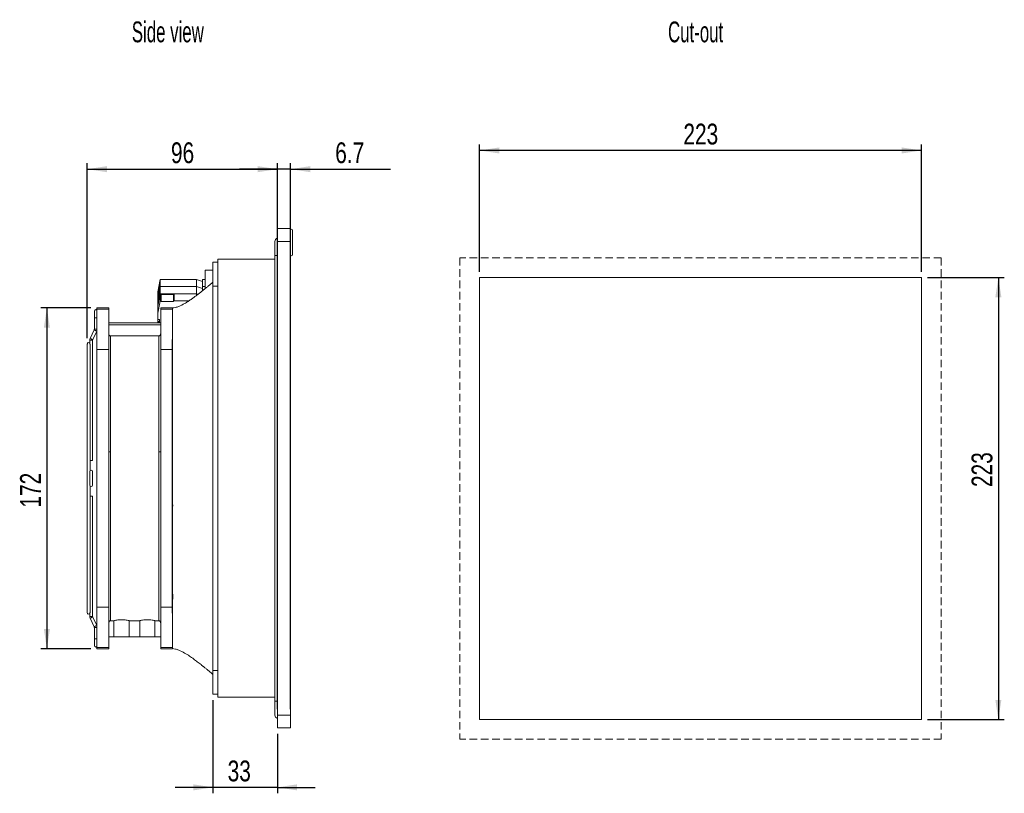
# Model space of a CAD drawing. Header units: millimetres. Extents: x 56 to 868, y 196 to 587.
# Tile 2 of 2: x 371 to 868, y 196 to 587. Entities that reach past the tile are written whole.
import ezdxf

# ---------------------------------------------------------------- set-up
doc = ezdxf.new("R2010")
doc.units = ezdxf.units.MM
doc.header["$LTSCALE"] = 3
doc.header["$PDSIZE"] = -1
doc.linetypes.add('HIDDEN', pattern=[1.905, 1.27, -0.635])
doc.layers.add('AA', color=7, linetype='Continuous')
doc.styles.add('SLDTEXTSTYLE0', font='TXT', dxfattribs={"width": 0.75})
doc.styles.add('SLDTEXTSTYLE1', font='TXT', dxfattribs={"width": 0.605})
doc.dimstyles.new('SLDDIMSTYLE0', dxfattribs={"dimtxt": 10.5, "dimasz": 9.906, "dimexe": 0, "dimexo": 0.0625, "dimgap": 2.625, "dimtad": 1, "dimrnd": 1e-09, "dimzin": 12, "dimdsep": 46, "dimtxsty": 'SLDTEXTSTYLE0', "dimsah": 1, "dimcen": 0.09, "dimadec": 0, "dimazin": 3, "dimtfac": 1, "dimtofl": 0, "dimtmove": 0, "dimatfit": 3, "dimfxl": 1, "dimfrac": 2, "dimtolj": 1, "dimtzin": 12, "dimarcsym": 0})
doc.dimstyles.new('SLDDIMSTYLE1', dxfattribs={"dimtxt": 10.5, "dimasz": 9.906, "dimexe": 0, "dimexo": 0.0625, "dimgap": 2.625, "dimtad": 1, "dimdec": 0, "dimrnd": 1e-09, "dimzin": 12, "dimdsep": 46, "dimtxsty": 'SLDTEXTSTYLE0', "dimsah": 1, "dimcen": 0.09, "dimadec": 0, "dimazin": 3, "dimtfac": 1, "dimtdec": 0, "dimtofl": 0, "dimtmove": 0, "dimatfit": 3, "dimfxl": 1, "dimfrac": 2, "dimtolj": 1, "dimtzin": 12, "dimarcsym": 0})
doc.dimstyles.new('SLDDIMSTYLE2', dxfattribs={"dimtxt": 10.5, "dimasz": 9.906, "dimexe": 0, "dimexo": 0.0625, "dimgap": 2.625, "dimtad": 1, "dimdec": 1, "dimrnd": 1e-09, "dimzin": 12, "dimdsep": 46, "dimtxsty": 'SLDTEXTSTYLE0', "dimsah": 1, "dimcen": 0.09, "dimadec": 0, "dimazin": 3, "dimtfac": 1, "dimtmove": 0, "dimatfit": 0, "dimfxl": 1, "dimfrac": 2, "dimtolj": 1, "dimtzin": 12, "dimarcsym": 0})
doc.dimstyles.new('SLDDIMSTYLE3', dxfattribs={"dimtxt": 10.5, "dimasz": 9.906, "dimexe": 0, "dimexo": 0.0625, "dimgap": 2.625, "dimtad": 1, "dimdec": 0, "dimrnd": 1e-09, "dimzin": 12, "dimdsep": 46, "dimtxsty": 'SLDTEXTSTYLE0', "dimsah": 1, "dimcen": 0.09, "dimadec": 0, "dimazin": 3, "dimtfac": 1, "dimtdec": 0, "dimtmove": 0, "dimatfit": 0, "dimfxl": 1, "dimfrac": 2, "dimtolj": 1, "dimtzin": 12, "dimarcsym": 0})

# ---------------------------------------------------------------- blocks, each defined once
blk = doc.blocks.new('*D1')
at = {"layer": 'AA', "color": 7}
for p, q in [((602.73, 459.39), (602.73, 523.58)), ((825.73, 459.39), (825.73, 523.58)), ((825.73, 520.58), (602.73, 520.58))]:
    blk.add_line(p, q, dxfattribs=at)
for points in [[(602.73, 520.58), (612.63, 519.06), (612.63, 522.1)], [(825.73, 520.58), (815.82, 522.1), (815.82, 519.06)]]:
    blk.add_solid(points, dxfattribs=at)
at = {"layer": 'AA', "color": 7, "insert": (705.56, 534.11, 0.1), "char_height": 10.5, "attachment_point": 1, "style": 'SLDTEXTSTYLE0'}
blk.add_mtext('223', dxfattribs=at)
blk = doc.blocks.new('*D2')
at = {"layer": 'AA', "color": 7}
for p, q in [((828.73, 456.39), (867.55, 456.39)), ((864.55, 456.39), (864.55, 233.39)), ((828.73, 233.39), (867.55, 233.39))]:
    blk.add_line(p, q, dxfattribs=at)
for points in [[(864.55, 456.39), (863.03, 446.49), (866.08, 446.49)], [(864.55, 233.39), (866.08, 243.3), (863.03, 243.3)]]:
    blk.add_solid(points, dxfattribs=at)
at = {"layer": 'AA', "color": 7, "insert": (851.02, 350.7, 0.1), "char_height": 10.5, "attachment_point": 1, "rotation": 90, "style": 'SLDTEXTSTYLE0'}
blk.add_mtext('223', dxfattribs=at)
blk = doc.blocks.new('*D5')
at = {"layer": 'AA', "color": 7}
for p, q in [((404.65, 425.84), (404.65, 514.14)), ((500.62, 484.14), (500.62, 514.14)), ((404.65, 511.14), (500.62, 511.14))]:
    blk.add_line(p, q, dxfattribs=at)
for points in [[(404.65, 511.14), (414.56, 509.61), (414.56, 512.66)], [(500.62, 511.14), (490.72, 512.66), (490.72, 509.61)]]:
    blk.add_solid(points, dxfattribs=at)
at = {"layer": 'AA', "color": 7, "insert": (446.91, 524.67, 0.1), "char_height": 10.5, "attachment_point": 1, "style": 'SLDTEXTSTYLE0'}
blk.add_mtext('96', dxfattribs=at)
blk = doc.blocks.new('*D6')
at = {"layer": 'AA', "color": 7}
for p, q in [((500.62, 238.64), (500.62, 514.14)), ((507.32, 238.64), (507.32, 514.14)), ((500.62, 511.14), (481.57, 511.14)), ((507.32, 511.14), (500.62, 511.14)), ((507.32, 511.14), (557.75, 511.14))]:
    blk.add_line(p, q, dxfattribs=at)
for points in [[(500.62, 511.14), (490.72, 512.66), (490.72, 509.61)], [(507.32, 511.14), (517.23, 509.61), (517.23, 512.66)]]:
    blk.add_solid(points, dxfattribs=at)
at = {"layer": 'AA', "color": 7, "insert": (529.83, 524.67, 0.1), "char_height": 10.5, "attachment_point": 1, "style": 'SLDTEXTSTYLE0'}
blk.add_mtext('6.7', dxfattribs=at)
blk = doc.blocks.new('*D7')
at = {"layer": 'AA', "color": 7}
for p, q in [((468.12, 243.14), (468.12, 196.14)), ((500.62, 226.14), (500.62, 196.14)), ((468.12, 199.14), (449.07, 199.14)), ((500.62, 199.14), (468.12, 199.14)), ((500.62, 199.14), (519.67, 199.14))]:
    blk.add_line(p, q, dxfattribs=at)
for points in [[(468.12, 199.14), (458.22, 200.66), (458.22, 197.61)], [(500.62, 199.14), (510.53, 197.61), (510.53, 200.66)]]:
    blk.add_solid(points, dxfattribs=at)
at = {"layer": 'AA', "color": 7, "insert": (475.52, 212.67, 0.1), "char_height": 10.5, "attachment_point": 1, "style": 'SLDTEXTSTYLE0'}
blk.add_mtext('33', dxfattribs=at)
blk = doc.blocks.new('*D8')
at = {"layer": 'AA', "color": 7}
for p, q in [((406.47, 441.1), (381.28, 441.1)), ((384.28, 441.1), (384.28, 269.1)), ((406.47, 269.1), (381.28, 269.1))]:
    blk.add_line(p, q, dxfattribs=at)
for points in [[(384.28, 441.1), (382.76, 431.19), (385.81, 431.19)], [(384.28, 269.1), (385.81, 279.01), (382.76, 279.01)]]:
    blk.add_solid(points, dxfattribs=at)
at = {"layer": 'AA', "color": 7, "insert": (370.75, 340.33, 0.1), "char_height": 10.5, "attachment_point": 1, "rotation": 90, "style": 'SLDTEXTSTYLE0'}
blk.add_mtext('172', dxfattribs=at)

msp = doc.modelspace()

# ---------------------------------------------------------------- linework, layer by layer
at = {"color": 7, "linetype": 'Continuous', "lineweight": 15}
for p, q in [((507.325, 481.137), (500.625, 481.137)), ((500.625, 474.637), (500.625, 481.137)), ((507.325, 481.137), (507.325, 474.637)), ((508.325, 480.537), (507.325, 481.037)), ((508.325, 480.537), (508.325, 467.737)), ((499.375, 474.637), (499.375, 467.637)), ((500.625, 235.637), (500.625, 474.637)), ((507.325, 474.637), (500.625, 474.637)), ((507.325, 474.637), (507.325, 461.214)), ((499.375, 467.637), (499.375, 242.637)), ((507.325, 467.237), (508.325, 467.737)), ((468.125, 464.137), (470.625, 464.137)), ((468.125, 452.137), (468.125, 464.137)), ((470.625, 244.637), (470.625, 465.637)), ((499.375, 465.637), (470.625, 465.637)), ((464.125, 460.143), (468.125, 460.143)), ((464.125, 450.834), (464.125, 460.143)), ((507.325, 459.06), (507.325, 456.214)), ((441.452, 455.476), (440.325, 449.182)), ((441.452, 451.869), (441.452, 455.476)), ((459.871, 455.476), (441.452, 455.476)), ((459.871, 451.869), (459.871, 455.476)), ((462.815, 454.498), (459.871, 455.476)), ((462.815, 455.476), (462.815, 451.869)), ((464.125, 455.476), (462.815, 455.476)), ((507.325, 454.06), (507.325, 451.214)), ((441.452, 451.869), (440.325, 445.576)), ((440.325, 445.576), (440.325, 449.182)), ((440.333, 442.014), (441.424, 448.109)), ((440.381, 447.513), (440.381, 447.725)), ((440.811, 451.614), (440.647, 450.695)), ((440.811, 448.008), (440.647, 447.089)), ((440.919, 448.892), (441.452, 451.869)), ((440.919, 449.161), (440.919, 448.892)), ((440.919, 445.286), (441.452, 448.263)), ((441.077, 451.402), (441.077, 451.614)), ((441.077, 447.796), (441.077, 448.008)), ((441.424, 448.109), (441.424, 444.573)), ((441.452, 451.869), (459.871, 451.869)), ((441.452, 448.263), (441.452, 451.869)), ((441.452, 448.263), (459.871, 448.263)), ((441.923, 444.551), (441.923, 448.086)), ((441.923, 447.874), (448.223, 447.874)), ((448.223, 448.086), (448.223, 444.551)), ((448.473, 444.728), (448.473, 448.263)), ((448.473, 448.263), (459.759, 448.263)), ((462.815, 450.892), (459.871, 451.869)), ((459.871, 448.263), (459.871, 451.869)), ((459.965, 448.232), (459.871, 448.263)), ((459.97, 448.23), (460.598, 448.023)), ((464.125, 451.869), (462.815, 451.869)), ((462.815, 451.869), (462.815, 449.771)), ((468.125, 452.137), (470.625, 452.137)), ((468.125, 258.137), (468.125, 452.137)), ((507.325, 449.06), (507.325, 446.214)), ((440.325, 445.576), (440.539, 446.771)), ((440.325, 441.969), (440.325, 445.576)), ((440.325, 441.969), (440.539, 443.165)), ((440.333, 438.478), (441.424, 444.573)), ((440.381, 443.907), (440.381, 444.119)), ((440.539, 446.771), (440.539, 447.039)), ((440.587, 447.039), (440.539, 447.039)), ((440.539, 443.165), (440.539, 443.433)), ((440.587, 443.433), (440.539, 443.433)), ((440.919, 445.554), (440.919, 445.286)), ((441.923, 444.339), (441.923, 444.551)), ((441.923, 444.339), (448.223, 444.339)), ((448.223, 444.551), (448.223, 444.339)), ((448.473, 444.728), (456.059, 444.728)), ((507.325, 444.06), (507.325, 441.214)), ((408.254, 439.55), (408.254, 436.15)), ((415.476, 441.1), (409.474, 441.1)), ((409.475, 440.428), (415.475, 440.428)), ((409.475, 420.138), (409.475, 440.428)), ((415.475, 420.138), (415.475, 440.428)), ((440.325, 441.925), (440.325, 441.969)), ((440.325, 441.925), (440.325, 438.389)), ((440.325, 435.616), (440.325, 438.389)), ((440.333, 438.478), (440.333, 442.014)), ((447.626, 441.1), (441.724, 441.1)), ((441.725, 440.428), (447.625, 440.428)), ((441.725, 420.138), (441.725, 440.428)), ((447.625, 420.867), (447.625, 439.516)), ((507.325, 439.06), (507.325, 436.214)), ((408.254, 436.15), (408.254, 430.343)), ((441.725, 433.6), (415.475, 433.6)), ((441.725, 432.494), (415.475, 432.494)), ((440.325, 434.219), (440.325, 435.616)), ((440.325, 433.899), (440.325, 434.219)), ((440.613, 434.219), (440.325, 434.219)), ((440.325, 433.899), (440.325, 433.6)), ((440.825, 435.262), (441.125, 435.262)), ((440.825, 434.252), (441.125, 434.252)), ((441.125, 433.6), (441.125, 435.262)), ((507.325, 434.06), (507.325, 431.214)), ((408.179, 430.005), (406.17, 425.697)), ((407.439, 425.105), (409.448, 429.413)), ((409.448, 429.413), (409.475, 429.474)), ((507.325, 429.06), (507.325, 426.214)), ((404.655, 422.9), (404.655, 287.3)), ((405.964, 424.767), (405.964, 423.156)), ((406.055, 358.882), (406.055, 422.794)), ((407.364, 364.1), (407.364, 424.767)), ((440.725, 426.979), (416.475, 426.979)), ((507.325, 424.06), (507.325, 421.214)), ((415.475, 420.138), (409.475, 420.138)), ((447.547, 420.138), (441.725, 420.138)), ((507.325, 419.06), (507.325, 416.214)), ((507.325, 414.06), (507.325, 411.214)), ((507.325, 409.06), (507.325, 406.214)), ((507.325, 404.06), (507.325, 401.214)), ((507.325, 399.06), (507.325, 396.214)), ((507.325, 394.06), (507.325, 391.214)), ((507.325, 389.06), (507.325, 386.214)), ((507.325, 384.06), (507.325, 381.214)), ((507.325, 379.06), (507.325, 376.214)), ((507.325, 374.06), (507.325, 371.214)), ((507.325, 369.06), (507.325, 366.214)), ((406.055, 364.1), (407.364, 364.1)), ((507.325, 364.06), (507.325, 361.214)), ((405.965, 358.55), (405.965, 351.65)), ((407.365, 351.65), (407.365, 358.55)), ((507.325, 359.06), (507.325, 356.214)), ((507.325, 354.06), (507.325, 351.214)), ((406.055, 287.405), (406.055, 351.321)), ((507.325, 349.06), (507.325, 346.214)), ((407.364, 346.1), (406.055, 346.1)), ((407.364, 285.432), (407.364, 346.1)), ((507.325, 344.06), (507.325, 341.214)), ((447.595, 338.727), (447.619, 338.731)), ((507.325, 339.06), (507.325, 336.214)), ((507.325, 334.06), (507.325, 331.214)), ((507.325, 329.06), (507.325, 326.214)), ((507.325, 324.06), (507.325, 321.214)), ((507.325, 319.06), (507.325, 316.214)), ((507.325, 314.06), (507.325, 311.214)), ((507.325, 309.06), (507.325, 306.214)), ((507.325, 304.06), (507.325, 301.214)), ((507.325, 299.06), (507.325, 296.214)), ((507.325, 294.06), (507.325, 291.214)), ((409.475, 290.061), (415.475, 290.061)), ((409.475, 269.771), (409.475, 290.061)), ((415.475, 269.771), (415.475, 290.061)), ((441.725, 290.061), (447.547, 290.061)), ((441.725, 290.061), (441.725, 269.771)), ((447.625, 270.759), (447.625, 289.407)), ((507.325, 289.06), (507.325, 286.214)), ((405.964, 287.042), (405.964, 285.432)), ((406.17, 284.502), (408.179, 280.194)), ((409.448, 280.786), (407.439, 285.094)), ((507.325, 284.06), (507.325, 281.214)), ((408.254, 279.856), (408.254, 274.05)), ((409.475, 280.725), (409.448, 280.786)), ((416.475, 283.205), (418.136, 283.205)), ((418.136, 283.205), (418.136, 275.1)), ((431.136, 283.205), (425.813, 283.205)), ((425.813, 283.205), (425.813, 275.1)), ((431.136, 275.1), (431.136, 283.205)), ((440.725, 283.206), (438.813, 283.205)), ((438.813, 275.1), (438.813, 283.205)), ((507.325, 279.06), (507.325, 276.214)), ((408.254, 274.05), (408.254, 270.65)), ((418.136, 275.1), (415.475, 275.1)), ((425.813, 275.1), (418.136, 275.1)), ((431.136, 275.1), (425.813, 275.1)), ((438.813, 275.1), (431.136, 275.1)), ((441.725, 275.1), (438.813, 275.1)), ((507.325, 274.06), (507.325, 271.214)), ((409.474, 269.1), (415.476, 269.1)), ((409.475, 269.771), (415.475, 269.771)), ((441.724, 269.1), (447.626, 269.1)), ((441.725, 269.771), (447.625, 269.771)), ((447.625, 269.1), (447.625, 269.204)), ((507.325, 269.06), (507.325, 266.214)), ((507.325, 264.06), (507.325, 261.214)), ((507.325, 259.06), (507.325, 256.214)), ((468.125, 258.137), (470.625, 258.137)), ((468.125, 246.137), (468.125, 258.137)), ((507.325, 254.06), (507.325, 251.214)), ((507.325, 249.06), (507.325, 235.637)), ((468.125, 246.137), (470.625, 246.137)), ((470.625, 244.637), (499.375, 244.637)), ((499.375, 242.637), (499.375, 235.637)), ((507.325, 235.637), (500.625, 235.637)), ((500.625, 229.137), (500.625, 235.637)), ((507.325, 235.637), (507.325, 229.137)), ((507.325, 229.137), (500.625, 229.137))]:
    msp.add_line(p, q, dxfattribs=at)
at = {"color": 8, "linetype": 'Continuous', "lineweight": 15}
for p, q in [((500.625, 467.637), (499.375, 467.637)), ((440.71, 447.725), (440.381, 447.725)), ((440.381, 447.513), (440.672, 447.513)), ((440.647, 450.695), (441.056, 450.695)), ((441.077, 451.614), (440.811, 451.614)), ((441.077, 448.008), (440.811, 448.008)), ((459.759, 448.263), (459.759, 447.379)), ((459.97, 447.541), (459.97, 448.23)), ((440.71, 444.119), (440.381, 444.119)), ((440.381, 443.907), (440.672, 443.907)), ((440.647, 447.089), (441.056, 447.089)), ((409.475, 436.15), (408.254, 436.15)), ((440.825, 433.6), (440.825, 434.252)), ((409.475, 430.343), (408.254, 430.343)), ((407.364, 424.767), (405.964, 424.767)), ((447.838, 341.058), (447.547, 343.837)), ((447.838, 294.195), (447.547, 304.384)), ((405.964, 285.432), (407.364, 285.432)), ((408.254, 279.856), (409.475, 279.856)), ((408.254, 274.05), (409.475, 274.05)), ((499.375, 242.637), (500.625, 242.637))]:
    msp.add_line(p, q, dxfattribs=at)
at = {"color": 7, "linetype": 'Continuous', "lineweight": 15, "flags": 128}
for points in [[(441.424, 448.109), (441.453, 448.172), (441.513, 448.223), (441.595, 448.254), (441.688, 448.263), (441.779, 448.246), (441.855, 448.207), (441.905, 448.151), (441.923, 448.086)], [(441.424, 444.573), (441.453, 444.636), (441.513, 444.687), (441.595, 444.719), (441.688, 444.727), (441.779, 444.711), (441.855, 444.672), (441.905, 444.616), (441.923, 444.551)]]:
    msp.add_lwpolyline(points, dxfattribs=at)
at = {"color": 8, "linetype": 'Continuous', "lineweight": 15, "flags": 128}
for points in [[(409.448, 429.413), (409.399, 429.436), (409.262, 429.5), (409.056, 429.596), (408.813, 429.709), (408.571, 429.822), (408.365, 429.918), (408.227, 429.983), (408.179, 430.005), (408.179, 430.005)], [(407.439, 425.105), (407.391, 425.128), (407.253, 425.192), (407.047, 425.288), (406.804, 425.401), (406.562, 425.514), (406.356, 425.61), (406.218, 425.674), (406.17, 425.697), (406.17, 425.697)], [(406.17, 284.502), (406.218, 284.525), (406.356, 284.589), (406.562, 284.685), (406.804, 284.798), (407.047, 284.911), (407.253, 285.007), (407.391, 285.072), (407.439, 285.094), (407.439, 285.094)], [(408.179, 280.194), (408.227, 280.217), (408.365, 280.281), (408.571, 280.377), (408.813, 280.49), (409.056, 280.603), (409.262, 280.699), (409.399, 280.763), (409.448, 280.786), (409.448, 280.786)]]:
    msp.add_lwpolyline(points, dxfattribs=at)
at = {"color": 7, "linetype": 'Continuous', "lineweight": 15}
for centre, radius, start, end in [((501.125, 474.637), 1.75, 106.60155, 180), ((510.125, 460.137), 3, 158.96053, 201.03947), ((510.125, 455.137), 3, 158.96053, 201.03947), ((448.441, 448.042), 0.223, 81.95022, 168.57716), ((459.761, 447.585), 0.678, 72.01545, 90.16892), ((510.125, 450.137), 3, 158.96053, 201.03947), ((448.441, 444.507), 0.223, 81.94989, 168.57977), ((510.125, 445.137), 3, 158.96053, 201.03947), ((408.954, 439.55), 0.7, 90, 180), ((408.954, 439.55), 0.7, 41.90222, 90), ((440.829, 441.925), 0.504, 169.82334, 179.98169), ((440.829, 438.389), 0.504, 169.82278, 179.9814), ((510.125, 440.137), 3, 158.96053, 201.03947), ((440.762, 435.704), 0.446, 191.42186, 278.04963), ((440.762, 433.81), 0.446, 81.95037, 168.57814), ((510.125, 435.137), 3, 158.96053, 201.03947), ((407.454, 430.343), 0.8, 335, 0), ((510.125, 430.137), 3, 158.96053, 201.03947), ((405.355, 422.9), 0.7, 29.54136, 180), ((408.164, 424.767), 2.2, 155, 180), ((408.164, 424.767), 0.8, 155, 180), ((510.125, 425.137), 3, 158.96053, 201.03947), ((510.125, 420.137), 3, 158.96053, 201.03947), ((510.125, 415.137), 3, 158.96053, 201.03947), ((510.125, 410.137), 3, 158.96053, 201.03947), ((510.125, 405.137), 3, 158.96053, 201.03947), ((510.125, 400.137), 3, 158.96053, 201.03947), ((510.125, 395.137), 3, 158.96053, 201.03947), ((510.125, 390.137), 3, 158.96053, 201.03947), ((510.125, 385.137), 3, 158.96053, 201.03947), ((510.125, 380.137), 3, 158.96053, 201.03947), ((510.125, 375.137), 3, 158.96053, 201.03947), ((510.125, 370.137), 3, 158.96053, 201.03947), ((510.125, 365.137), 3, 158.96053, 201.03947), ((406.665, 358.55), 0.7, 90, 180), ((406.665, 358.55), 0.7, 0, 90), ((510.125, 360.137), 3, 158.96053, 201.03947), ((510.125, 355.137), 3, 158.96053, 201.03947), ((406.665, 351.65), 0.7, 180, 0), ((510.125, 350.137), 3, 158.96053, 201.03947), ((510.125, 345.137), 3, 158.96053, 201.03947), ((510.125, 340.137), 3, 158.96053, 201.03947), ((510.125, 335.137), 3, 158.96053, 201.03947), ((510.125, 330.137), 3, 158.96053, 201.03947), ((510.125, 325.137), 3, 158.96053, 201.03947), ((510.125, 320.137), 3, 158.96053, 201.03947), ((510.125, 315.137), 3, 158.96053, 201.03947), ((510.125, 310.137), 3, 158.96053, 201.03947), ((510.125, 305.137), 3, 158.96053, 201.03947), ((510.125, 300.137), 3, 158.96053, 201.03947), ((510.125, 295.137), 3, 158.96053, 201.03947), ((510.125, 290.137), 3, 158.96053, 201.03947), ((405.355, 287.3), 0.7, 180, 330.45864), ((408.164, 285.432), 2.2, 180, 205), ((408.164, 285.432), 0.8, 180, 205), ((510.125, 285.137), 3, 158.96053, 201.03947), ((407.454, 279.856), 0.8, 0, 25), ((510.125, 280.137), 3, 158.96053, 201.03947), ((510.125, 275.137), 3, 158.96053, 201.03947), ((408.954, 270.65), 0.7, 180, 270), ((408.954, 270.65), 0.7, 270, 318.09778), ((510.125, 270.137), 3, 158.96053, 201.03947), ((510.125, 265.137), 3, 158.96053, 201.03947), ((510.125, 260.137), 3, 158.96053, 201.03947), ((510.125, 255.137), 3, 158.96053, 201.03947), ((510.125, 250.137), 3, 158.96053, 201.03947), ((501.125, 235.637), 1.75, 180, 253.39845)]:
    msp.add_arc(centre, radius, start, end, dxfattribs=at)
for centre, start_param, end_param in [((440.811, 450.13), 5.5058065, 7.0766028), ((440.647, 449.21), 0.7934175, 2.3642138), ((440.647, 448.998), 2.3642138, 3.5182917), ((440.811, 446.523), 5.5058065, 7.0766028), ((440.811, 449.917), 4.3517286, 5.5058065), ((440.811, 446.311), 4.3517286, 5.5058065), ((440.647, 445.604), 0.7934175, 2.3642138), ((440.647, 445.392), 2.3642138, 3.5182917)]:
    msp.add_ellipse(centre, major_axis=(0.19, 2.1), ratio=0.0888364, start_param=start_param, end_param=end_param, dxfattribs=at)
for points, knots in [([(468.125, 454.137), (467.89, 453.935), (467.458, 453.564), (466.754, 452.979), (466.093, 452.438), (465.478, 451.937), (464.913, 451.477), (464.35, 451.017), (463.849, 450.608), (463.379, 450.226), (462.993, 449.913), (462.577, 449.579), (461.832, 448.985), (460.846, 448.21), (459.624, 447.271), (458.38, 446.34), (456.998, 445.347), (455.485, 444.327), (453.46, 443.076), (451.351, 441.998), (449.241, 441.27), (448.15, 441.18), (447.625, 441.137)], [0, 0, 0, 0, 0.1080056, 0.1982455, 0.2724982, 0.3325022, 0.3799277, 0.4163781, 0.4539168, 0.4667695, 0.4771167, 0.4959928, 0.5146442, 0.5628336, 0.6085718, 0.6525064, 0.7002193, 0.7530334, 0.8100779, 0.9062099, 0.9548333, 1, 1, 1, 1]), ([(409.475, 440.428), (409.475, 440.623), (409.475, 441.011), (409.475, 441.07), (409.475, 441.1)], [0, 0, 0, 0, 0.4999997, 1, 1, 1, 1]), ([(415.475, 440.428), (415.475, 440.623), (415.475, 441.011), (415.475, 441.07), (415.475, 441.1)], [0, 0, 0, 0, 0.4999997, 1, 1, 1, 1]), ([(441.725, 440.428), (441.725, 440.623), (441.725, 441.011), (441.725, 441.07), (441.725, 441.1)], [0, 0, 0, 0, 0.4999997, 1, 1, 1, 1]), ([(447.625, 439.516), (447.625, 439.823), (447.625, 440.283), (447.625, 440.799), (447.625, 441.038), (447.625, 441.153), (447.625, 441.122), (447.625, 441.114)], [0, 0, 0, 0, 0.3158734, 0.4734007, 0.7884806, 0.9456092, 1, 1, 1, 1]), ([(415.475, 427.994), (415.49, 427.862), (415.519, 427.598), (415.747, 427.26), (416.025, 427.073), (416.277, 426.99), (416.409, 426.983), (416.475, 426.979)], [0, 0, 0, 0, 0.2497904, 0.4993465, 0.7484165, 0.8748113, 1, 1, 1, 1]), ([(440.725, 426.979), (440.791, 426.983), (440.923, 426.99), (441.175, 427.071), (441.452, 427.26), (441.681, 427.598), (441.71, 427.862), (441.725, 427.994)], [0, 0, 0, 0, 0.1253015, 0.2508818, 0.5003187, 0.7497011, 1, 1, 1, 1]), ([(405.964, 423.156), (405.966, 423.152), (405.969, 423.144), (405.994, 423.09), (406.026, 423.005), (406.049, 422.902), (406.058, 422.809), (406.052, 422.757), (406.051, 422.739)], [0, 0, 0, 0, 0.1700675, 0.3597863, 0.55259, 0.7459662, 0.9110889, 1, 1, 1, 1]), ([(416.475, 426.979), (416.475, 426.522), (416.475, 425.609), (416.475, 423.294), (416.475, 420.315), (416.475, 416.636), (416.475, 412.313), (416.475, 407.387), (416.475, 401.911), (416.475, 395.942), (416.475, 389.544), (416.475, 382.781), (416.475, 375.737), (416.475, 370.871), (416.475, 368.438)], [0, 0, 0, 0, 0.0833333, 0.1666667, 0.25, 0.3333333, 0.4166667, 0.5, 0.5833333, 0.6666667, 0.75, 0.8333333, 0.9166667, 1, 1, 1, 1]), ([(440.725, 368.438), (440.725, 370.871), (440.725, 375.737), (440.725, 382.781), (440.725, 389.544), (440.725, 395.942), (440.725, 401.911), (440.725, 407.387), (440.725, 412.313), (440.725, 416.636), (440.725, 420.315), (440.725, 423.294), (440.725, 425.609), (440.725, 426.522), (440.725, 426.979)], [0, 0, 0, 0, 0.0833333, 0.1666667, 0.25, 0.3333333, 0.4166667, 0.5, 0.5833333, 0.6666667, 0.75, 0.8333333, 0.9166667, 1, 1, 1, 1]), ([(447.625, 425.903), (447.592, 424.236), (447.553, 422.315), (447.548, 420.393), (447.547, 420.138)], [0, 0, 0, 0, 0.8674575, 1, 1, 1, 1]), ([(409.475, 290.061), (409.475, 291.202), (409.475, 293.483), (409.475, 297.506), (409.475, 301.932), (409.475, 306.771), (409.475, 311.975), (409.475, 317.508), (409.475, 323.326), (409.475, 329.386), (409.475, 335.642), (409.475, 342.045), (409.475, 348.547), (409.475, 355.1), (409.475, 361.652), (409.475, 368.155), (409.475, 374.558), (409.475, 380.813), (409.475, 386.873), (409.475, 392.691), (409.475, 398.224), (409.475, 403.428), (409.475, 408.267), (409.475, 412.693), (409.475, 416.716), (409.475, 418.998), (409.475, 420.138)], [0, 0, 0, 0, 0.0416667, 0.0833333, 0.125, 0.1666667, 0.2083334, 0.25, 0.2916667, 0.3333333, 0.375, 0.4166667, 0.4583333, 0.5, 0.5416667, 0.5833333, 0.625, 0.6666667, 0.7083333, 0.75, 0.7916667, 0.8333334, 0.875, 0.9166667, 0.9583333, 1, 1, 1, 1]), ([(415.475, 290.061), (415.475, 291.202), (415.475, 293.483), (415.475, 297.506), (415.475, 301.932), (415.475, 306.771), (415.475, 311.975), (415.475, 317.508), (415.475, 323.326), (415.475, 329.386), (415.475, 335.642), (415.475, 342.045), (415.475, 348.547), (415.475, 355.1), (415.475, 361.652), (415.475, 368.155), (415.475, 374.558), (415.475, 380.813), (415.475, 386.873), (415.475, 392.691), (415.475, 398.224), (415.475, 403.428), (415.475, 408.267), (415.475, 412.693), (415.475, 416.716), (415.475, 418.998), (415.475, 420.138)], [0, 0, 0, 0, 0.0416667, 0.0833333, 0.125, 0.1666667, 0.2083334, 0.25, 0.2916667, 0.3333333, 0.375, 0.4166667, 0.4583333, 0.5, 0.5416667, 0.5833333, 0.625, 0.6666667, 0.7083333, 0.75, 0.7916667, 0.8333334, 0.875, 0.9166667, 0.9583333, 1, 1, 1, 1]), ([(441.725, 420.138), (441.725, 418.998), (441.725, 416.716), (441.725, 412.693), (441.725, 408.267), (441.725, 403.428), (441.725, 398.224), (441.725, 392.691), (441.725, 386.873), (441.725, 380.813), (441.725, 374.558), (441.725, 368.155), (441.725, 361.652), (441.725, 355.1), (441.725, 348.547), (441.725, 342.045), (441.725, 335.642), (441.725, 329.386), (441.725, 323.326), (441.725, 317.508), (441.725, 311.975), (441.725, 306.771), (441.725, 301.932), (441.725, 297.506), (441.725, 293.483), (441.725, 291.202), (441.725, 290.061)], [0, 0, 0, 0, 0.0416667, 0.0833333, 0.125, 0.1666666, 0.2083333, 0.25, 0.2916667, 0.3333333, 0.375, 0.4166667, 0.4583333, 0.5, 0.5416667, 0.5833333, 0.625, 0.6666667, 0.7083333, 0.75, 0.7916666, 0.8333333, 0.875, 0.9166667, 0.9583333, 1, 1, 1, 1]), ([(447.547, 420.138), (447.547, 419.274), (447.547, 417.546), (447.547, 413.931), (447.547, 409.142), (447.547, 402.917), (447.547, 396.098), (447.547, 388.748), (447.547, 380.978), (447.547, 374.506), (447.547, 370.655), (447.547, 369.556)], [0, 0, 0, 0, 0.0782183, 0.1564365, 0.2881224, 0.4202283, 0.5519142, 0.6836001, 0.815706, 0.9473919, 1, 1, 1, 1]), ([(447.625, 289.407), (447.625, 290.406), (447.625, 292.403), (447.625, 296.256), (447.625, 300.977), (447.625, 306.713), (447.625, 313.156), (447.625, 320.316), (447.625, 328.137), (447.625, 336.295), (447.625, 344.692), (447.625, 353.215), (447.625, 361.766), (447.625, 370.233), (447.625, 378.512), (447.625, 386.504), (447.625, 394.092), (447.625, 401.193), (447.625, 407.372), (447.625, 412.627), (447.625, 417.099), (447.625, 419.612), (447.625, 420.867)], [0, 0, 0, 0, 0.0362094, 0.0724191, 0.1212207, 0.1701508, 0.2189534, 0.2727154, 0.3266493, 0.3804113, 0.4341151, 0.4879894, 0.5416923, 0.595436, 0.6493506, 0.7030939, 0.7568865, 0.8108513, 0.8646446, 0.9097291, 0.9549148, 1, 1, 1, 1]), ([(415.475, 368.621), (415.494, 368.594), (415.532, 368.54), (415.799, 368.48), (416.129, 368.444), (416.36, 368.44), (416.475, 368.438)], [0, 0, 0, 0, 0.2796089, 0.5592436, 0.7796297, 1, 1, 1, 1]), ([(416.475, 368.438), (416.475, 366.039), (416.475, 361.24), (416.475, 353.945), (416.475, 346.671), (416.475, 339.479), (416.475, 332.444), (416.475, 325.636), (416.475, 319.123), (416.475, 312.97), (416.475, 307.239), (416.475, 301.987), (416.475, 297.266), (416.475, 293.126), (416.475, 289.602), (416.475, 286.748), (416.475, 284.527), (416.475, 283.646), (416.475, 283.205)], [0, 0, 0, 0, 0.0625, 0.125, 0.1875, 0.25, 0.3125, 0.375, 0.4375, 0.5, 0.5625, 0.625, 0.6875, 0.75, 0.8125, 0.875, 0.9375, 1, 1, 1, 1]), ([(440.725, 368.438), (440.872, 368.441), (441.165, 368.448), (441.494, 368.497), (441.69, 368.558), (441.713, 368.6), (441.725, 368.621)], [0, 0, 0, 0, 0.2796086, 0.5592417, 0.77962603, 1, 1, 1, 1]), ([(440.725, 283.205), (440.725, 283.646), (440.725, 284.527), (440.725, 286.748), (440.725, 289.602), (440.725, 293.126), (440.725, 297.266), (440.725, 301.987), (440.725, 307.239), (440.725, 312.97), (440.725, 319.123), (440.725, 325.636), (440.725, 332.444), (440.725, 339.479), (440.725, 346.671), (440.725, 353.945), (440.725, 361.24), (440.725, 366.039), (440.725, 368.438)], [0, 0, 0, 0, 0.0625, 0.125, 0.1875, 0.25, 0.3125, 0.375, 0.4375, 0.5, 0.5625, 0.625, 0.6875, 0.75, 0.8125, 0.875, 0.9375, 1, 1, 1, 1]), ([(447.547, 369.556), (447.547, 367.914), (447.547, 364.624), (447.547, 359.226), (447.547, 353.385), (447.547, 347.147), (447.547, 340.957), (447.547, 334.813), (447.547, 328.755), (447.547, 322.893), (447.547, 317.309), (447.547, 312.046), (447.547, 307.068), (447.547, 302.727), (447.547, 298.966), (447.547, 295.726), (447.547, 292.717), (447.547, 290.946), (447.547, 290.061)], [0, 0, 0, 0, 0.0536623, 0.107564, 0.1743594, 0.2416185, 0.3086456, 0.3756726, 0.4446469, 0.5136213, 0.5804167, 0.6476758, 0.7144712, 0.7817303, 0.8357958, 0.8898614, 0.9449307, 1, 1, 1, 1]), ([(447.547, 340.936), (447.564, 340.948), (447.608, 340.979), (447.705, 341.02), (447.785, 341.043), (447.838, 341.058)], [0, 0, 0, 0, 0.1712062, 0.4521286, 1, 1, 1, 1]), ([(447.547, 293.769), (447.564, 293.795), (447.608, 293.864), (447.705, 294.007), (447.785, 294.12), (447.838, 294.195)], [0, 0, 0, 0, 0.1711185, 0.452146, 1, 1, 1, 1]), ([(447.547, 290.061), (447.578, 288.394), (447.613, 286.472), (447.623, 284.551), (447.625, 284.296)], [0, 0, 0, 0, 0.8674603, 1, 1, 1, 1]), ([(406.043, 287.528), (406.044, 287.525), (406.053, 287.488), (406.057, 287.402), (406.048, 287.284), (406.02, 287.177), (405.988, 287.097), (405.967, 287.052), (405.965, 287.045), (405.964, 287.042)], [0, 0, 0, 0, 0.0167326, 0.1816198, 0.3581125, 0.5344997, 0.708683, 0.8823123, 1, 1, 1, 1]), ([(421.975, 283.709), (421.56, 283.702), (420.698, 283.685), (419.545, 283.567), (418.611, 283.397), (418.295, 283.269), (418.136, 283.205)], [0, 0, 0, 0, 0.240788, 0.4994011, 0.74916, 1, 1, 1, 1]), ([(425.813, 283.205), (425.655, 283.269), (425.34, 283.397), (424.408, 283.567), (423.253, 283.685), (422.391, 283.702), (421.975, 283.709)], [0, 0, 0, 0, 0.2499905, 0.4999779, 0.7589323, 1, 1, 1, 1]), ([(438.813, 283.205), (438.656, 283.269), (438.34, 283.396), (437.409, 283.567), (436.257, 283.681), (434.979, 283.723), (433.701, 283.682), (432.547, 283.568), (431.612, 283.397), (431.295, 283.269), (431.136, 283.205)], [0, 0, 0, 0, 0.1248843, 0.2497676, 0.3791389, 0.4995588, 0.6200639, 0.7494638, 0.8744556, 1, 1, 1, 1]), ([(415.475, 282.194), (415.49, 282.326), (415.519, 282.589), (415.749, 282.927), (416.025, 283.114), (416.277, 283.195), (416.409, 283.202), (416.475, 283.206)], [0, 0, 0, 0, 0.2502919, 0.4996806, 0.7491288, 0.8746695, 1, 1, 1, 1]), ([(441.725, 282.194), (441.71, 282.325), (441.681, 282.589), (441.452, 282.926), (441.175, 283.113), (440.923, 283.195), (440.791, 283.202), (440.725, 283.206)], [0, 0, 0, 0, 0.2497897, 0.4993546, 0.7484141, 0.8748049, 1, 1, 1, 1]), ([(409.475, 269.1), (409.475, 269.129), (409.475, 269.188), (409.475, 269.577), (409.475, 269.771)], [0, 0, 0, 0, 0.4999998, 1, 1, 1, 1]), ([(415.475, 269.1), (415.475, 269.129), (415.475, 269.188), (415.475, 269.577), (415.475, 269.771)], [0, 0, 0, 0, 0.4999998, 1, 1, 1, 1]), ([(441.725, 269.1), (441.725, 269.129), (441.725, 269.188), (441.725, 269.577), (441.725, 269.771)], [0, 0, 0, 0, 0.4999998, 1, 1, 1, 1]), ([(447.625, 269.199), (447.625, 269.203), (447.625, 269.221), (447.625, 269.635), (447.625, 270.347), (447.625, 270.759)], [0, 0, 0, 0, 0.1136724, 0.486275, 1, 1, 1, 1]), ([(447.625, 269.137), (448.15, 269.094), (449.241, 269.004), (451.351, 268.277), (453.743, 267.051), (456.202, 265.489), (458.362, 263.956), (460.257, 262.524), (461.63, 261.45), (462.577, 260.695), (462.993, 260.361), (463.379, 260.049), (463.849, 259.666), (464.35, 259.257), (464.913, 258.797), (465.478, 258.337), (466.093, 257.836), (466.754, 257.295), (467.458, 256.711), (467.89, 256.339), (468.125, 256.137)], [0, 0, 0, 0, 0.0451721, 0.0938013, 0.1899447, 0.2739822, 0.3474384, 0.413908, 0.4852944, 0.503948, 0.5228264, 0.5331748, 0.546029, 0.5835722, 0.6200269, 0.6674581, 0.7274693, 0.8017309, 0.8919815, 1, 1, 1, 1])]:
    msp.add_open_spline(points, degree=3, knots=knots, dxfattribs=at)
at = {"layer": 'AA', "color": 7, "linetype": 'HIDDEN', "lineweight": 0}
for p, q in [((835.727, 466.393), (592.727, 466.393)), ((592.727, 466.393), (592.727, 223.393)), ((835.727, 466.393), (835.727, 223.393)), ((835.727, 223.393), (592.727, 223.393))]:
    msp.add_line(p, q, dxfattribs=at)
at = {"layer": 'AA', "color": 7, "lineweight": 0}
for p, q in [((825.727, 456.393), (602.727, 456.393)), ((602.727, 456.393), (602.727, 233.393)), ((825.727, 456.393), (825.727, 233.393)), ((825.727, 233.393), (602.727, 233.393))]:
    msp.add_line(p, q, dxfattribs=at)
msp.add_point((404.65, 422.835), dxfattribs=at)

# ---------------------------------------------------------------- texts
at = {"layer": 'AA', "color": 7, "char_height": 10.5, "attachment_point": 1, "style": 'SLDTEXTSTYLE1'}
for s, insert in [('Side view', (427.154, 585.671)), ('Cut-out', (697.813, 585.671))]:
    msp.add_mtext(s, dxfattribs=dict(at, insert=insert))

# ---------------------------------------------------------------- dimensions: what is measured, and where the dimension line sits
at = {"layer": 'AA', "color": 7}
for base, p1, p2, dimstyle, picture, middle in [((602.727, 520.579), (825.727, 456.393), (602.727, 456.393), 'SLDDIMSTYLE0', '*D1', (721.459, 520.579)), ((500.625, 511.137), (404.65, 422.835), (500.625, 481.137), 'SLDDIMSTYLE1', '*D5', (458.933, 511.137)), ((500.625, 511.137), (507.325, 235.637), (500.625, 235.637), 'SLDDIMSTYLE2', '*D6', (543.791, 511.137)), ((468.12488537, 199.137057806), (500.62488537, 229.137160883), (468.12488537, 246.137160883), 'SLDDIMSTYLE3', '*D7', (487.548366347, 199.137057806))]:
    dim = msp.add_linear_dim(base=base, p1=p1, p2=p2, dimstyle=dimstyle, dxfattribs=at)
    dim.commit()
    dim.dimension.update_dxf_attribs({"geometry": picture, "text_midpoint": middle, "dimtype": 160})
for base, p1, p2, picture, middle in [((864.551, 233.393), (825.727, 456.393), (825.727, 233.393), '*D2', (864.551, 366.605)), ((384.282, 269.1), (409.475, 441.1), (409.475, 269.1), '*D8', (384.282, 356.237))]:
    dim = msp.add_linear_dim(base=base, p1=p1, p2=p2, angle=90, dimstyle='SLDDIMSTYLE0', dxfattribs=at)
    dim.commit()
    dim.dimension.update_dxf_attribs({"geometry": picture, "text_midpoint": middle, "dimtype": 160})

doc.saveas('drawing.dxf')
